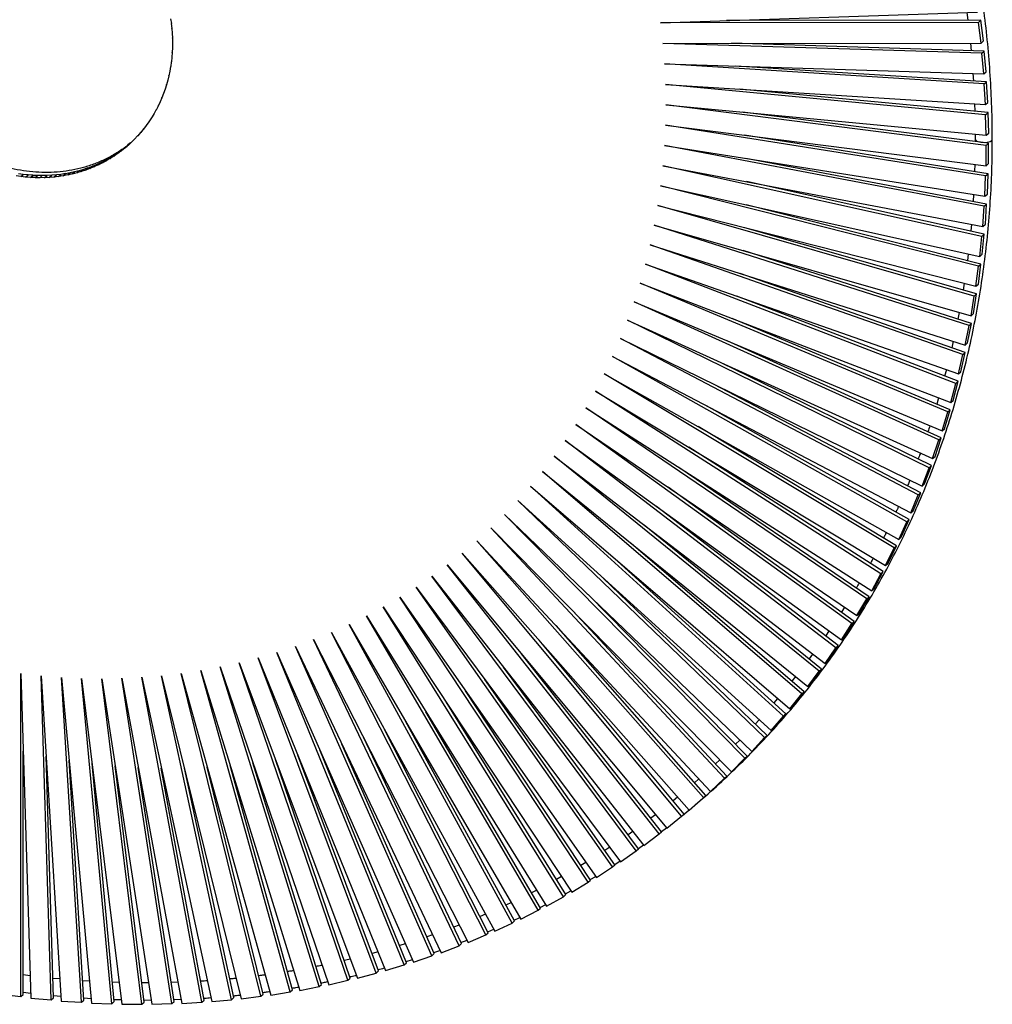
# Paper-space layout '_Dimétrica' of a CAD drawing. Header units: millimetres. Extents: x -285 to 283, y -289 to 288.
# Tile 2 of 3: x -2 to 283, y -289 to 0. Entities that reach past the tile are written whole.
import ezdxf

# ---------------------------------------------------------------- set-up
doc = ezdxf.new("R2010")
doc.units = ezdxf.units.MM

psp = doc.layouts.new('_Dimétrica')

# ---------------------------------------------------------------- linework, layer by layer
at = {"color": 7, "linetype": 'Continuous', "lineweight": 25}
for p, q in [((42.29, 0.07), (42.51, -1.34)), ((185.91, -1.15), (278.76, 1.97)), ((275.67, 1.87), (275.95, -0.41)), ((42.49, -1.34), (42.51, -1.33)), ((42.49, -1.34), (42.67, -2.76)), ((42.51, -1.34), (42.49, -1.34)), ((42.64, -2.76), (42.66, -2.74)), ((42.64, -2.76), (42.78, -4.18)), ((42.67, -2.76), (42.64, -2.76)), ((279.08, -1.03), (185.91, -1.15)), ((279.79, -0.4), (205.18, -0.5)), ((279.08, -1.03), (279.79, -0.4)), ((279.82, -7.06), (279.08, -1.03)), ((280.53, -6.43), (279.79, -0.4)), ((42.75, -4.18), (42.77, -4.16)), ((42.75, -4.18), (42.84, -5.59)), ((42.78, -4.18), (42.75, -4.18)), ((42.82, -5.59), (42.84, -5.57)), ((42.82, -5.59), (42.86, -7)), ((42.84, -5.59), (42.82, -5.59)), ((42.82, -8.4), (42.78, -9.81)), ((42.82, -8.4), (42.84, -8.39)), ((42.84, -8.41), (42.82, -8.4)), ((42.84, -7), (42.86, -6.98)), ((42.84, -7), (42.84, -8.41)), ((42.86, -7), (42.84, -7)), ((186.56, -7.18), (279.82, -7.06)), ((280.05, -10.05), (186.56, -7.18)), ((280.76, -9.43), (206.69, -7.15)), ((276.69, -7.06), (276.9, -9.31)), ((279.82, -7.06), (280.53, -6.43)), ((42.64, -11.19), (42.51, -12.58)), ((42.64, -11.19), (42.67, -11.17)), ((42.67, -11.2), (42.64, -11.19)), ((42.75, -9.8), (42.67, -11.2)), ((42.75, -9.8), (42.78, -9.78)), ((42.78, -9.81), (42.75, -9.8)), ((280.05, -10.05), (280.76, -9.43)), ((280.61, -16.08), (280.05, -10.05)), ((281.32, -15.46), (280.76, -9.43)), ((42.29, -13.94), (42.08, -15.3)), ((42.29, -13.94), (42.32, -13.92)), ((42.32, -13.94), (42.29, -13.94)), ((42.49, -12.57), (42.32, -13.94)), ((42.49, -12.57), (42.52, -12.55)), ((42.51, -12.58), (42.49, -12.57)), ((187.02, -13.21), (280.61, -16.08)), ((280.75, -19.07), (187.02, -13.21)), ((281.46, -18.45), (207.98, -13.85)), ((41.77, -16.64), (41.47, -17.97)), ((41.77, -16.64), (41.8, -16.61)), ((41.79, -16.64), (41.77, -16.64)), ((42.05, -15.29), (41.79, -16.64)), ((42.05, -15.29), (42.08, -15.27)), ((42.08, -15.3), (42.05, -15.29)), ((277.44, -15.98), (277.57, -18.2)), ((280.61, -16.08), (281.32, -15.46)), ((41.08, -19.27), (40.69, -20.58)), ((41.08, -19.27), (41.11, -19.25)), ((41.1, -19.28), (41.08, -19.27)), ((41.45, -17.96), (41.1, -19.28)), ((41.45, -17.96), (41.47, -17.94)), ((41.47, -17.97), (41.45, -17.96)), ((187.3, -19.22), (281.12, -25.09)), ((281.17, -28.07), (187.3, -19.22)), ((280.75, -19.07), (281.46, -18.45)), ((281.12, -25.09), (280.75, -19.07)), ((281.83, -24.47), (281.46, -18.45)), ((39.72, -23.09), (39.76, -23.06)), ((40.21, -21.84), (39.74, -23.1)), ((40.21, -21.84), (40.25, -21.81)), ((40.24, -21.85), (40.21, -21.84)), ((40.67, -20.57), (40.24, -21.85)), ((40.67, -20.57), (40.7, -20.54)), ((40.69, -20.58), (40.67, -20.57)), ((281.88, -27.45), (209.05, -20.58)), ((38.61, -25.54), (38.02, -26.73)), ((38.61, -25.54), (38.65, -25.5)), ((38.63, -25.55), (38.61, -25.54)), ((39.19, -24.33), (38.63, -25.55)), ((39.19, -24.33), (39.23, -24.29)), ((39.21, -24.34), (39.19, -24.33)), ((39.72, -23.09), (39.21, -24.34)), ((39.74, -23.1), (39.72, -23.09)), ((187.4, -25.21), (281.36, -34.07)), ((281.31, -37.05), (187.4, -25.21)), ((277.91, -24.89), (277.97, -27.08)), ((281.12, -25.09), (281.83, -24.47)), ((37.35, -27.88), (36.67, -29.03)), ((37.35, -27.88), (37.4, -27.84)), ((37.36, -27.9), (37.35, -27.88)), ((38, -26.72), (37.36, -27.9)), ((38, -26.72), (38.04, -26.68)), ((38.02, -26.73), (38, -26.72)), ((282.02, -36.42), (209.9, -27.34)), ((281.17, -28.07), (281.88, -27.45)), ((281.36, -34.07), (281.17, -28.07)), ((282.06, -33.45), (281.88, -27.45)), ((35.16, -31.21), (34.37, -32.27)), ((35.16, -31.21), (35.23, -31.14)), ((35.18, -31.22), (35.16, -31.21)), ((35.92, -30.13), (35.18, -31.22)), ((35.92, -30.13), (35.99, -30.07)), ((35.94, -30.14), (35.92, -30.13)), ((36.65, -29.02), (35.94, -30.14)), ((36.65, -29.02), (36.71, -28.97)), ((36.67, -29.03), (36.65, -29.02)), ((187.3, -31.18), (281.31, -43.03)), ((281.17, -45.98), (187.3, -31.18)), ((32.64, -34.26), (31.75, -35.23)), ((32.64, -34.26), (32.77, -34.15)), ((32.66, -34.28), (32.64, -34.26)), ((33.52, -33.27), (32.66, -34.28)), ((33.52, -33.27), (33.62, -33.19)), ((33.53, -33.29), (33.52, -33.27)), ((34.36, -32.25), (33.53, -33.29)), ((34.36, -32.25), (34.44, -32.18)), ((34.37, -32.27), (34.36, -32.25)), ((281.88, -45.36), (210.51, -34.11)), ((278.12, -33.77), (278.12, -35.36)), ((281.36, -34.07), (282.06, -33.45)), ((29.53, -37.26), (28.51, -38.09)), ((28.82, -37.88), (29.53, -37.26)), ((30.32, -36.59), (28.84, -37.9)), ((29.55, -37.28), (29.53, -37.26)), ((29.84, -37.05), (29.83, -37.03)), ((30.8, -36.14), (29.84, -37.05)), ((30.8, -36.14), (31.05, -35.92)), ((30.81, -36.16), (30.8, -36.14)), ((31.74, -35.22), (30.81, -36.16)), ((31.74, -35.22), (31.9, -35.07)), ((31.75, -35.23), (31.74, -35.22)), ((187.02, -37.13), (280.98, -51.94)), ((280.75, -54.88), (187.02, -37.13)), ((278.12, -35.36), (278.12, -35.93)), ((281.31, -37.05), (282.02, -36.42)), ((281.31, -43.03), (281.31, -37.05)), ((282.02, -42.4), (282.02, -36.42)), ((25.23, -40.3), (24.1, -40.99)), ((24.53, -40.92), (25.23, -40.3)), ((25.64, -40.22), (24.54, -40.94)), ((24.54, -40.94), (25.25, -40.32)), ((25.25, -40.32), (25.23, -40.3)), ((26.35, -39.6), (25.25, -40.32)), ((25.64, -40.22), (26.35, -39.6)), ((25.66, -40.24), (25.64, -40.22)), ((26.73, -39.48), (25.66, -40.24)), ((25.66, -40.24), (26.36, -39.62)), ((26.36, -39.62), (26.35, -39.6)), ((27.44, -38.85), (26.36, -39.62)), ((26.73, -39.48), (27.44, -38.85)), ((26.75, -39.5), (26.73, -39.48)), ((27.79, -38.7), (26.75, -39.5)), ((26.75, -39.5), (27.45, -38.87)), ((27.45, -38.87), (27.44, -38.85)), ((28.5, -38.07), (27.45, -38.87)), ((27.79, -38.7), (28.5, -38.07)), ((27.81, -38.72), (27.79, -38.7)), ((28.82, -37.88), (27.81, -38.72)), ((27.81, -38.72), (28.51, -38.09)), ((28.51, -38.09), (28.5, -38.07)), ((28.84, -37.9), (28.82, -37.88)), ((19.29, -43.22), (18.04, -43.71)), ((18.58, -43.85), (19.29, -43.22)), ((18.59, -43.87), (19.3, -43.24)), ((19.3, -43.24), (19.29, -43.22)), ((20.52, -42.72), (19.3, -43.24)), ((19.81, -43.34), (20.52, -42.72)), ((19.82, -43.36), (20.53, -42.74)), ((21.03, -42.8), (19.82, -43.36)), ((20.53, -42.74), (20.52, -42.72)), ((21.73, -42.18), (20.53, -42.74)), ((21.03, -42.8), (21.73, -42.18)), ((21.04, -42.82), (21.03, -42.8)), ((21.04, -42.82), (21.75, -42.2)), ((22.22, -42.21), (21.04, -42.82)), ((21.75, -42.2), (21.73, -42.18)), ((22.92, -41.59), (21.75, -42.2)), ((22.22, -42.21), (22.92, -41.59)), ((22.23, -42.23), (22.22, -42.21)), ((23.38, -41.59), (22.23, -42.23)), ((22.23, -42.23), (22.94, -41.61)), ((22.94, -41.61), (22.92, -41.59)), ((24.09, -40.97), (22.94, -41.61)), ((23.38, -41.59), (24.09, -40.97)), ((23.4, -41.61), (23.38, -41.59)), ((24.53, -40.92), (23.4, -41.61)), ((23.4, -41.61), (24.1, -40.99)), ((24.1, -40.99), (24.09, -40.97)), ((24.54, -40.94), (24.53, -40.92)), ((186.56, -43.03), (280.38, -60.8)), ((280.05, -63.72), (186.56, -43.03)), ((281.46, -54.26), (210.89, -40.89)), ((278, -42.61), (277.93, -44.74)), ((281.31, -43.03), (282.02, -42.4)), ((-1.59, -46.19), (-2.99, -46.01)), ((-0.88, -45.56), (-2.28, -45.39)), ((-1.59, -46.19), (-0.88, -45.56)), ((-1.59, -46.21), (-0.88, -45.59)), ((-0.88, -45.59), (-0.88, -45.56)), ((0.51, -45.72), (-0.88, -45.59)), ((-0.2, -46.34), (0.51, -45.72)), ((-0.19, -46.36), (0.51, -45.74)), ((0.51, -45.74), (0.51, -45.72)), ((1.91, -45.83), (0.51, -45.74)), ((1.2, -46.45), (1.91, -45.83)), ((1.2, -46.47), (1.91, -45.85)), ((1.91, -45.85), (1.91, -45.83)), ((3.3, -45.89), (1.91, -45.85)), ((2.59, -46.51), (3.3, -45.89)), ((2.59, -46.54), (3.3, -45.91)), ((3.3, -45.91), (3.3, -45.89)), ((4.68, -45.91), (3.3, -45.91)), ((3.98, -46.54), (4.68, -45.91)), ((3.98, -46.56), (4.69, -45.93)), ((4.69, -45.93), (4.68, -45.91)), ((6.07, -45.89), (4.69, -45.93)), ((5.36, -46.51), (6.07, -45.89)), ((5.36, -46.53), (6.07, -45.91)), ((7.44, -45.82), (6.07, -45.91)), ((6.07, -45.91), (6.07, -45.89)), ((6.73, -46.44), (7.44, -45.82)), ((6.74, -46.46), (7.45, -45.84)), ((7.45, -45.84), (7.44, -45.82)), ((8.81, -45.71), (7.45, -45.84)), ((8.1, -46.33), (8.81, -45.71)), ((8.11, -46.35), (8.81, -45.73)), ((9.46, -46.17), (8.11, -46.35)), ((10.17, -45.55), (8.81, -45.73)), ((8.81, -45.73), (8.81, -45.71)), ((9.46, -46.17), (10.17, -45.55)), ((9.46, -46.19), (10.17, -45.57)), ((10.81, -45.97), (9.46, -46.19)), ((9.46, -46.19), (9.46, -46.17)), ((11.51, -45.35), (10.17, -45.57)), ((10.17, -45.57), (10.17, -45.55)), ((10.81, -45.97), (11.51, -45.35)), ((10.81, -45.99), (11.52, -45.37)), ((12.14, -45.72), (10.81, -45.99)), ((10.81, -45.99), (10.81, -45.97)), ((11.52, -45.37), (11.51, -45.35)), ((12.85, -45.1), (11.52, -45.37)), ((12.14, -45.72), (12.85, -45.1)), ((12.15, -45.75), (12.14, -45.72)), ((12.15, -45.75), (12.85, -45.12)), ((13.46, -45.44), (12.15, -45.75)), ((14.17, -44.81), (12.85, -45.12)), ((12.85, -45.12), (12.85, -45.1)), ((13.46, -45.44), (14.17, -44.81)), ((13.47, -45.46), (13.46, -45.44)), ((13.47, -45.46), (14.17, -44.83)), ((14.77, -45.1), (13.47, -45.46)), ((15.47, -44.48), (14.17, -44.83)), ((14.17, -44.83), (14.17, -44.81)), ((14.77, -45.1), (15.47, -44.48)), ((14.77, -45.12), (15.48, -44.5)), ((16.06, -44.73), (14.77, -45.12)), ((14.77, -45.12), (14.77, -45.1)), ((15.48, -44.5), (15.47, -44.48)), ((16.76, -44.1), (15.48, -44.5)), ((16.06, -44.73), (16.76, -44.1)), ((16.06, -44.75), (16.77, -44.12)), ((17.33, -44.31), (16.06, -44.75)), ((16.06, -44.75), (16.06, -44.73)), ((16.77, -44.12), (16.76, -44.1)), ((18.03, -43.68), (16.77, -44.12)), ((17.33, -44.31), (18.03, -43.68)), ((17.34, -44.33), (17.33, -44.31)), ((17.34, -44.33), (18.04, -43.71)), ((18.58, -43.85), (17.34, -44.33)), ((18.04, -43.71), (18.03, -43.68)), ((18.59, -43.87), (18.58, -43.85)), ((19.81, -43.34), (18.59, -43.87)), ((19.82, -43.36), (19.81, -43.34)), ((280.98, -51.94), (281.17, -45.98)), ((281.17, -45.98), (281.88, -45.36)), ((281.69, -51.32), (281.88, -45.36)), ((-1.59, -46.21), (-1.59, -46.19)), ((-0.2, -46.34), (-1.59, -46.21)), ((-0.19, -46.36), (-0.2, -46.34)), ((1.2, -46.45), (-0.19, -46.36)), ((1.2, -46.47), (1.2, -46.45)), ((2.59, -46.51), (1.2, -46.47)), ((2.59, -46.54), (2.59, -46.51)), ((3.98, -46.54), (2.59, -46.54)), ((5.36, -46.51), (3.98, -46.56)), ((3.98, -46.56), (3.98, -46.54)), ((6.73, -46.44), (5.36, -46.53)), ((5.36, -46.53), (5.36, -46.51)), ((6.74, -46.46), (6.73, -46.44)), ((8.1, -46.33), (6.74, -46.46)), ((8.11, -46.35), (8.1, -46.33)), ((185.91, -48.9), (279.5, -69.61)), ((279.08, -72.5), (185.91, -48.9)), ((280.76, -63.1), (211.04, -47.67)), ((277.64, -51.41), (277.5, -53.51)), ((280.98, -51.94), (281.69, -51.32)), ((185.07, -54.72), (278.33, -78.34)), ((277.83, -81.21), (185.07, -54.72)), ((279.79, -71.88), (210.95, -54.44)), ((280.75, -54.88), (281.46, -54.26)), ((281.09, -60.18), (281.46, -54.26)), ((280.38, -60.8), (280.75, -54.88)), ((184.05, -60.48), (276.9, -87)), ((276.3, -89.84), (184.05, -60.48)), ((277, -60.16), (276.79, -62.22)), ((280.38, -60.8), (281.09, -60.18)), ((278.53, -80.59), (210.62, -61.19)), ((280.05, -63.72), (280.76, -63.1)), ((280.2, -68.98), (280.76, -63.1)), ((182.85, -66.19), (275.19, -95.58)), ((274.5, -98.39), (182.85, -66.19)), ((279.5, -69.61), (280.05, -63.72)), ((277.01, -89.22), (210.06, -67.91)), ((276.08, -68.85), (275.81, -70.87)), ((279.5, -69.61), (280.2, -68.98)), ((181.46, -71.84), (273.2, -104.06)), ((272.42, -106.84), (181.46, -71.84)), ((279.04, -77.72), (279.79, -71.88)), ((279.08, -72.5), (279.79, -71.88)), ((275.2, -97.76), (209.25, -74.6)), ((278.33, -78.34), (279.08, -72.5)), ((179.89, -77.41), (270.95, -112.45)), ((270.08, -115.18), (179.89, -77.41)), ((274.89, -77.47), (274.56, -79.45)), ((278.33, -78.34), (279.04, -77.72)), ((277.61, -86.38), (278.53, -80.59)), ((277.83, -81.21), (278.53, -80.59)), ((178.15, -82.91), (268.42, -120.72)), ((267.46, -123.41), (178.15, -82.91)), ((273.13, -106.21), (208.2, -81.23)), ((276.9, -87), (277.83, -81.21)), ((273.42, -86.01), (273.03, -87.95)), ((276.9, -87), (277.61, -86.38)), ((176.22, -88.33), (265.63, -128.87)), ((264.58, -131.52), (176.22, -88.33)), ((270.78, -114.56), (206.91, -87.81)), ((275.89, -94.96), (277.01, -89.22)), ((276.3, -89.84), (277.01, -89.22)), ((275.19, -95.58), (276.3, -89.84)), ((174.13, -93.66), (262.57, -136.9)), ((261.44, -139.51), (174.13, -93.66)), ((268.17, -122.79), (205.39, -94.32)), ((271.68, -94.47), (271.23, -96.37)), ((275.19, -95.58), (275.89, -94.96)), ((273.91, -103.44), (275.2, -97.76)), ((274.5, -98.39), (275.2, -97.76)), ((171.85, -98.9), (259.26, -144.8)), ((258.04, -147.36), (171.85, -98.9)), ((265.29, -130.9), (203.62, -100.75)), ((273.2, -104.06), (274.5, -98.39)), ((269.67, -102.82), (269.16, -104.69)), ((273.2, -104.06), (273.91, -103.44)), ((169.41, -104.05), (255.68, -152.55)), ((254.39, -155.06), (169.41, -104.05)), ((271.65, -111.82), (273.13, -106.21)), ((272.42, -106.84), (273.13, -106.21)), ((166.8, -109.09), (251.86, -160.15)), ((250.48, -162.61), (166.8, -109.09)), ((262.15, -138.88), (201.62, -107.1)), ((270.95, -112.45), (272.42, -106.84)), ((267.4, -111.08), (266.83, -112.9)), ((270.95, -112.45), (271.65, -111.82)), ((164.02, -114.03), (247.78, -167.6)), ((246.32, -170), (164.02, -114.03)), ((258.75, -146.73), (199.38, -113.35)), ((268.42, -120.72), (270.08, -115.18)), ((269.13, -120.09), (270.78, -114.56)), ((270.08, -115.18), (270.78, -114.56)), ((161.08, -118.86), (243.46, -174.89)), ((241.91, -177.23), (161.08, -118.86)), ((255.09, -154.43), (196.9, -119.5)), ((268.42, -120.72), (269.13, -120.09)), ((157.98, -123.57), (238.89, -182)), ((237.27, -184.28), (157.98, -123.57)), ((265.63, -128.87), (267.46, -123.41)), ((266.34, -128.25), (268.17, -122.79)), ((267.46, -123.41), (268.17, -122.79)), ((251.18, -161.99), (194.19, -125.54)), ((154.72, -128.16), (234.09, -188.93)), ((232.39, -191.15), (154.72, -128.16)), ((265.63, -128.87), (266.34, -128.25)), ((151.3, -132.63), (229.05, -195.68)), ((227.28, -197.84), (151.3, -132.63)), ((247.02, -169.38), (191.26, -131.45)), ((262.57, -136.9), (264.58, -131.52)), ((263.28, -136.28), (265.29, -130.9)), ((264.58, -131.52), (265.29, -130.9)), ((147.74, -136.96), (223.79, -202.24)), ((221.94, -204.33), (147.74, -136.96)), ((242.62, -176.6), (188.1, -137.24)), ((262.57, -136.9), (263.28, -136.28)), ((144.03, -141.17), (218.31, -208.6)), ((216.39, -210.62), (144.03, -141.17)), ((259.26, -144.8), (261.44, -139.51)), ((259.97, -144.17), (262.15, -138.88)), ((261.44, -139.51), (262.15, -138.88)), ((237.98, -183.66), (184.72, -142.88)), ((259.26, -144.8), (259.97, -144.17)), ((140.17, -145.23), (212.6, -214.75)), ((210.62, -216.7), (140.17, -145.23)), ((256.39, -151.93), (258.75, -146.73)), ((258.04, -147.36), (258.75, -146.73)), ((136.17, -149.15), (206.69, -220.7)), ((204.63, -222.57), (136.17, -149.15)), ((233.1, -190.53), (181.12, -148.38)), ((255.68, -152.55), (258.04, -147.36)), ((132.04, -152.93), (200.57, -226.42)), ((198.45, -228.23), (132.04, -152.93)), ((255.68, -152.55), (256.39, -151.93)), ((227.99, -197.21), (177.31, -153.72)), ((251.86, -160.15), (254.39, -155.06)), ((252.56, -159.53), (255.09, -154.43)), ((254.39, -155.06), (255.09, -154.43)), ((127.78, -156.56), (194.25, -231.93)), ((192.07, -233.66), (127.78, -156.56)), ((123.39, -160.03), (187.74, -237.21)), ((185.49, -238.86), (123.39, -160.03)), ((222.65, -203.7), (173.29, -158.9)), ((251.86, -160.15), (252.56, -159.53)), ((118.87, -163.35), (181.04, -242.25)), ((178.74, -243.82), (118.87, -163.35)), ((217.09, -210), (169.07, -163.9)), ((247.78, -167.6), (250.48, -162.61)), ((248.49, -166.98), (251.18, -161.99)), ((250.48, -162.61), (251.18, -161.99)), ((114.24, -166.51), (174.16, -247.06)), ((171.8, -248.55), (114.24, -166.51)), ((247.78, -167.6), (248.49, -166.98)), ((109.49, -169.5), (167.11, -251.63)), ((164.69, -253.03), (109.49, -169.5)), ((211.32, -216.08), (164.65, -168.73)), ((243.46, -174.89), (246.32, -170)), ((244.16, -174.26), (247.02, -169.38)), ((246.32, -170), (247.02, -169.38)), ((104.64, -172.33), (159.89, -255.95)), ((157.42, -257.27), (104.64, -172.33)), ((239.82, -172.41), (238.89, -173.91)), ((99.67, -174.99), (152.51, -260.01)), ((149.99, -261.25), (99.67, -174.99)), ((205.34, -221.95), (160.04, -173.37)), ((243.46, -174.89), (244.16, -174.26)), ((94.61, -177.48), (144.98, -263.82)), ((142.42, -264.98), (94.61, -177.48)), ((199.16, -227.6), (155.25, -177.82)), ((238.89, -182), (241.91, -177.23)), ((239.6, -181.37), (242.62, -176.6)), ((241.91, -177.23), (242.62, -176.6)), ((89.45, -179.79), (137.31, -267.38)), ((134.7, -268.44), (89.45, -179.79)), ((235.26, -179.38), (234.29, -180.83)), ((238.89, -182), (239.6, -181.37)), ((78.88, -183.89), (121.55, -273.69)), ((118.86, -274.58), (78.88, -183.89)), ((84.21, -181.93), (129.5, -270.67)), ((126.84, -271.64), (84.21, -181.93)), ((192.77, -233.03), (150.28, -182.07)), ((234.09, -188.93), (237.27, -184.28)), ((234.8, -188.31), (237.98, -183.66)), ((237.27, -184.28), (237.98, -183.66)), ((67.98, -187.27), (105.31, -278.93)), ((102.55, -279.64), (67.98, -187.27)), ((73.46, -185.67), (113.49, -276.45)), ((110.76, -277.24), (73.46, -185.67)), ((186.2, -238.23), (145.14, -186.12)), ((230.47, -186.16), (229.45, -187.57)), ((56.81, -189.92), (88.65, -283.08)), ((85.83, -283.6), (56.81, -189.92)), ((62.43, -188.69), (97.03, -281.14)), ((94.24, -281.76), (62.43, -188.69)), ((179.44, -243.2), (139.83, -189.95)), ((234.09, -188.93), (234.8, -188.31)), ((-1.59, -191.88), (1.36, -286.96)), ((-1.59, -286.54), (-1.59, -191.88)), ((4.35, -192.54), (10.25, -287.84)), ((7.3, -287.52), (4.35, -192.54)), ((10.28, -193), (19.12, -288.45)), ((16.17, -288.22), (10.28, -193)), ((16.19, -193.28), (27.98, -288.77)), ((25.03, -288.63), (16.19, -193.28)), ((27.97, -193.26), (45.59, -288.55)), ((42.66, -288.61), (27.97, -193.26)), ((33.82, -192.97), (54.33, -288.02)), ((51.42, -288.17), (33.82, -192.97)), ((39.64, -192.49), (63.01, -287.21)), ((60.12, -287.45), (39.64, -192.49)), ((45.41, -191.82), (71.64, -286.11)), ((68.76, -286.45), (45.41, -191.82)), ((51.13, -190.96), (80.18, -284.74)), ((77.34, -285.16), (51.13, -190.96)), ((225.45, -192.76), (224.39, -194.13)), ((229.05, -195.68), (232.39, -191.15)), ((229.76, -195.06), (233.1, -190.53)), ((232.39, -191.15), (233.1, -190.53)), ((22.1, -193.37), (36.8, -288.8)), ((33.87, -288.76), (22.1, -193.37)), ((172.51, -247.93), (134.37, -193.57)), ((229.05, -195.68), (229.76, -195.06)), ((165.4, -252.41), (128.77, -196.97)), ((223.79, -202.24), (227.28, -197.84)), ((224.5, -201.61), (227.99, -197.21)), ((227.28, -197.84), (227.99, -197.21)), ((158.13, -256.64), (123.02, -200.15)), ((220.21, -199.17), (219.11, -200.49)), ((223.79, -202.24), (224.5, -201.61)), ((150.7, -260.63), (117.14, -203.09)), ((218.31, -208.6), (221.94, -204.33)), ((219.01, -207.97), (222.65, -203.7)), ((221.94, -204.33), (222.65, -203.7)), ((143.12, -264.35), (111.13, -205.8)), ((214.76, -205.38), (213.61, -206.65)), ((127.55, -271.02), (98.79, -210.51)), ((135.4, -267.82), (105.02, -208.28)), ((212.6, -214.75), (216.39, -210.62)), ((213.31, -214.13), (217.09, -210)), ((216.39, -210.62), (217.09, -210)), ((218.31, -208.6), (219.01, -207.97)), ((119.57, -273.95), (92.47, -212.51)), ((209.09, -211.38), (207.9, -212.6)), ((-0.88, -285.92), (-0.88, -214.65)), ((8, -286.9), (5.8, -216.07)), ((103.26, -279.01), (79.58, -215.76)), ((111.47, -276.62), (86.07, -214.26)), ((207.4, -220.07), (211.32, -216.08)), ((210.62, -216.7), (211.32, -216.08)), ((212.6, -214.75), (213.31, -214.13)), ((16.88, -287.59), (12.52, -217.25)), ((25.74, -288.01), (19.27, -218.2)), ((34.57, -288.14), (26.03, -218.9)), ((69.47, -285.82), (53.05, -219.31)), ((78.04, -284.54), (59.76, -218.79)), ((86.54, -282.97), (66.42, -218.03)), ((94.95, -281.13), (73.03, -217.02)), ((203.22, -217.17), (201.98, -218.35)), ((206.69, -220.7), (210.62, -216.7)), ((43.37, -287.98), (32.8, -219.37)), ((52.13, -287.54), (39.57, -219.6)), ((60.83, -286.82), (46.32, -219.57)), ((201.28, -225.8), (205.34, -221.95)), ((204.63, -222.57), (205.34, -221.95)), ((206.69, -220.7), (207.4, -220.07)), ((197.14, -222.75), (195.87, -223.88)), ((200.57, -226.42), (204.63, -222.57)), ((194.25, -231.93), (199.16, -227.6)), ((200.57, -226.42), (201.28, -225.8)), ((190.88, -228.1), (189.56, -229.18)), ((184.42, -233.23), (183.07, -234.26)), ((187.74, -237.21), (192.07, -233.66)), ((192.07, -233.66), (192.77, -233.03)), ((192.4, -233.32), (194.19, -231.86)), ((177.79, -238.13), (176.4, -239.11)), ((181.04, -242.25), (185.49, -238.86)), ((185.49, -238.86), (186.2, -238.23)), ((186.17, -238.19), (187.63, -237.08)), ((179.39, -243.12), (180.89, -242.06)), ((170.98, -242.79), (169.56, -243.72)), ((174.16, -247.06), (178.74, -243.82)), ((178.74, -243.82), (179.44, -243.2)), ((164.01, -247.21), (162.55, -248.09)), ((171.8, -248.55), (172.51, -247.93)), ((172.32, -247.89), (173.98, -246.81)), ((167.11, -251.63), (171.8, -248.55)), ((156.88, -251.38), (155.38, -252.21)), ((159.89, -255.95), (164.69, -253.03)), ((164.69, -253.03), (165.4, -252.41)), ((165.3, -252.27), (166.89, -251.32)), ((149.59, -255.31), (148.05, -256.09)), ((157.42, -257.27), (158.13, -256.64)), ((158.02, -256.47), (159.64, -255.57)), ((142.16, -258.98), (140.59, -259.71)), ((150.58, -260.41), (152.24, -259.58)), ((152.51, -260.01), (157.42, -257.27)), ((134.59, -262.4), (132.98, -263.07)), ((144.98, -263.82), (149.99, -261.25)), ((149.99, -261.25), (150.7, -260.63)), ((137.31, -267.38), (142.42, -264.98)), ((142.42, -264.98), (143.12, -264.35)), ((142.99, -264.11), (144.69, -263.32)), ((126.89, -265.56), (125.25, -266.18)), ((134.7, -268.44), (135.4, -267.82)), ((135.26, -267.54), (137, -266.82)), ((111.13, -271.09), (109.42, -271.6)), ((119.07, -268.46), (117.39, -269.02)), ((126.84, -271.64), (127.55, -271.02)), ((127.4, -270.71), (129.18, -270.04)), ((129.5, -270.67), (134.7, -268.44)), ((103.08, -273.46), (101.35, -273.91)), ((118.86, -274.58), (119.57, -273.95)), ((119.42, -273.61), (121.23, -273.01)), ((121.55, -273.69), (126.84, -271.64)), ((110.76, -277.24), (111.47, -276.62)), ((111.32, -276.25), (113.16, -275.7)), ((113.49, -276.45), (118.86, -274.58)), ((97.03, -281.14), (102.55, -279.64)), ((102.55, -279.64), (103.26, -279.01)), ((105.31, -278.93), (110.76, -277.24)), ((1.16, -280.43), (-0.88, -280.18)), ((9.85, -281.36), (7.82, -281.19)), ((18.53, -282.02), (16.53, -281.91)), ((27.19, -282.4), (25.22, -282.36)), ((35.83, -282.51), (33.88, -282.53)), ((44.44, -282.34), (42.52, -282.43)), ((88.65, -283.08), (94.24, -281.76)), ((94.24, -281.76), (94.95, -281.13)), ((-0.88, -285.23), (1.32, -285.49)), ((71.64, -286.11), (77.34, -285.16)), ((77.34, -285.16), (78.04, -284.54)), ((80.18, -284.74), (85.83, -283.6)), ((85.83, -283.6), (86.54, -282.97)), ((-7.53, -285.79), (-1.59, -286.54)), ((-1.59, -286.54), (-0.88, -285.92)), ((1.36, -286.96), (7.3, -287.52)), ((7.3, -287.52), (8, -286.9)), ((7.98, -286.23), (10.16, -286.41)), ((10.25, -287.84), (16.17, -288.22)), ((16.17, -288.22), (16.88, -287.59)), ((16.84, -286.95), (18.99, -287.06)), ((19.12, -288.45), (25.03, -288.63)), ((25.03, -288.63), (25.74, -288.01)), ((25.68, -287.38), (27.81, -287.42)), ((33.87, -288.76), (34.57, -288.14)), ((34.5, -287.54), (36.6, -287.51)), ((42.66, -288.61), (43.37, -287.98)), ((43.28, -287.41), (45.36, -287.31)), ((45.59, -288.55), (51.42, -288.17)), ((51.42, -288.17), (52.13, -287.54)), ((54.33, -288.02), (60.12, -287.45)), ((60.12, -287.45), (60.83, -286.82)), ((63.01, -287.21), (68.76, -286.45)), ((68.76, -286.45), (69.47, -285.82)), ((27.98, -288.77), (33.87, -288.76)), ((36.8, -288.8), (42.66, -288.61))]:
    psp.add_line(p, q, dxfattribs=at)
at = {"color": 7, "linetype": 'Continuous', "lineweight": 25, "flags": 128}
psp.add_lwpolyline([(278.12, -35.36), (278.13, -35.38), (278.35, -35.7), (278.91, -35.96), (279.74, -36.13), (280.7, -36.19), (281.65, -36.11), (282.45, -35.93), (282.96, -35.65), (283.12, -35.35)], dxfattribs=at)
at = {"color": 7, "linetype": 'Continuous', "lineweight": 25}
for points, knots in [([(283.12, -35.36), (283.12, -33.73), (283.09, -29.03), (282.83, -21.23), (282.23, -11.95), (281.33, -2.65), (280.15, 6.64), (278.66, 15.93), (276.89, 25.2), (274.83, 34.45), (272.48, 43.66), (269.85, 52.82), (266.93, 61.93), (263.74, 70.98), (260.27, 79.95), (256.53, 88.83), (252.52, 97.63), (248.24, 106.32), (243.71, 114.9), (238.92, 123.36), (233.88, 131.69), (228.6, 139.89), (223.08, 147.93), (217.33, 155.83), (211.35, 163.56), (205.15, 171.12), (198.73, 178.5), (192.11, 185.69), (185.28, 192.69), (178.26, 199.49), (171.06, 206.09), (163.68, 212.46), (156.12, 218.61), (148.41, 224.54), (140.53, 230.23), (132.51, 235.68), (124.36, 240.88), (116.07, 245.84), (107.66, 250.53), (99.14, 254.97), (90.51, 259.13), (81.79, 263.03), (72.99, 266.65), (64.11, 270), (55.16, 273.06), (46.15, 275.83), (37.1, 278.32), (28.01, 280.52), (18.88, 282.42), (9.74, 284.03), (0.59, 285.34), (-8.56, 286.35), (-17.71, 287.06), (-26.83, 287.48), (-35.93, 287.59), (-44.99, 287.4), (-54, 286.92), (-62.96, 286.13), (-71.85, 285.04), (-80.67, 283.66), (-89.4, 281.98), (-98.03, 280), (-106.57, 277.73), (-114.99, 275.18), (-123.29, 272.33), (-131.47, 269.2), (-139.5, 265.79), (-147.39, 262.1), (-155.13, 258.14), (-162.7, 253.91), (-170.11, 249.41), (-177.33, 244.65), (-184.38, 239.64), (-191.22, 234.37), (-197.45, 229.25), (-201.3, 225.76), (-203.02, 224.21)], [0, 0, 0, 0, 0.007203, 0.020839, 0.034475, 0.048113, 0.06175, 0.075388, 0.089027, 0.102666, 0.116306, 0.129945, 0.143586, 0.157226, 0.170866, 0.184507, 0.198148, 0.21179, 0.225431, 0.239073, 0.252714, 0.266356, 0.279998, 0.29364, 0.307282, 0.320924, 0.334566, 0.348208, 0.361851, 0.375493, 0.389135, 0.402777, 0.416419, 0.430061, 0.443703, 0.457345, 0.470987, 0.484629, 0.498271, 0.511912, 0.525553, 0.539194, 0.552835, 0.566476, 0.580116, 0.593756, 0.607396, 0.621035, 0.634674, 0.648312, 0.66195, 0.675587, 0.689224, 0.70286, 0.716495, 0.73013, 0.743764, 0.757397, 0.77103, 0.784661, 0.798292, 0.811922, 0.825551, 0.83918, 0.852807, 0.866434, 0.88006, 0.893685, 0.90731, 0.920934, 0.934557, 0.94818, 0.961803, 0.975425, 0.989047, 1, 1, 1, 1]), ([(30.55, -36.32), (30.05, -36.74), (28.69, -37.89), (26.24, -39.49), (23.25, -41.13), (20.09, -42.49), (16.81, -43.57), (13.41, -44.36), (9.93, -44.86), (6.38, -45.05), (2.78, -44.95), (-0.83, -44.55), (-4.43, -43.86), (-8, -42.87), (-11.52, -41.6), (-14.97, -40.05), (-18.31, -38.24), (-21.54, -36.18), (-24.62, -33.87), (-27.53, -31.35), (-30.27, -28.61), (-32.8, -25.68), (-35.11, -22.59), (-37.2, -19.34), (-39.03, -15.97), (-40.61, -12.49), (-41.92, -8.93), (-42.95, -5.31), (-43.69, -1.66), (-44.15, 2), (-44.32, 5.65), (-44.19, 9.26), (-43.77, 12.81), (-43.07, 16.28), (-42.08, 19.64), (-40.81, 22.87), (-39.27, 25.95), (-37.47, 28.86), (-35.41, 31.57), (-33.57, 33.65), (-32.35, 34.74), (-31.96, 35.08)], [0, 0, 0, 0, 0.015274, 0.04174, 0.0682, 0.094647, 0.121074, 0.147478, 0.173856, 0.200208, 0.226534, 0.252837, 0.27912, 0.305385, 0.331634, 0.357871, 0.384099, 0.410318, 0.436531, 0.462739, 0.488943, 0.515145, 0.541345, 0.567543, 0.593741, 0.61994, 0.646141, 0.672346, 0.698557, 0.724777, 0.751007, 0.777252, 0.803515, 0.829798, 0.856107, 0.882442, 0.908805, 0.935197, 0.961615, 0.988055, 1, 1, 1, 1]), ([(196.15, -230.26), (196.29, -230.14), (198.67, -228.2), (203.08, -224.23), (209.37, -218.31), (215.42, -212.14), (221.25, -205.76), (226.84, -199.16), (232.2, -192.35), (237.31, -185.34), (242.18, -178.14), (246.8, -170.75), (251.16, -163.19), (255.25, -155.45), (259.08, -147.55), (262.64, -139.5), (265.92, -131.3), (268.93, -122.96), (271.65, -114.5), (274.1, -105.91), (276.25, -97.22), (278.12, -88.42), (279.69, -79.53), (280.98, -70.56), (281.97, -61.51), (282.66, -52.4), (283.06, -43.68), (283.1, -37.98), (283.12, -35.36)], [0, 0, 0, 0, 0.0025855, 0.0427002, 0.0828146, 0.1229291, 0.1630437, 0.2031589, 0.2432749, 0.2833919, 0.3235101, 0.3636299, 0.4037512, 0.4438744, 0.4839996, 0.5241268, 0.5642563, 0.604388, 0.6445221, 0.6846585, 0.7247972, 0.7649383, 0.8050817, 0.8452274, 0.8853752, 0.9255252, 0.9656772, 1, 1, 1, 1]), ([(264.86, -119.22), (264.85, -119.23), (264.67, -119.83), (264.45, -120.42), (264.23, -121)], [0, 0, 0, 0, 0.012961, 1, 1, 1, 1]), ([(262.04, -127.25), (262.01, -127.34), (261.8, -127.93), (261.57, -128.5), (261.37, -128.99)], [0, 0, 0, 0, 0.159973, 1, 1, 1, 1]), ([(258.97, -135.14), (258.9, -135.32), (258.68, -135.89), (258.43, -136.45), (258.25, -136.84)], [0, 0, 0, 0, 0.310098, 1, 1, 1, 1]), ([(255.64, -142.89), (255.53, -143.16), (255.29, -143.72), (255.02, -144.26), (254.88, -144.56)], [0, 0, 0, 0, 0.46324, 1, 1, 1, 1]), ([(252.05, -150.51), (251.9, -150.85), (251.64, -151.4), (251.36, -151.93), (251.25, -152.13)], [0, 0, 0, 0, 0.619291, 1, 1, 1, 1]), ([(248.22, -157.97), (248.01, -158.39), (247.74, -158.92), (247.44, -159.44), (247.38, -159.55)], [0, 0, 0, 0, 0.778124, 1, 1, 1, 1]), ([(244.14, -165.27), (243.87, -165.76), (243.59, -166.28), (243.28, -166.79), (243.26, -166.82)], [0, 0, 0, 0, 0.939597, 1, 1, 1, 1]), ([(94.94, -275.56), (94.93, -275.56), (94.35, -275.71), (93.76, -275.83), (93.17, -275.95)], [0, 0, 0, 0, 0.012661, 1, 1, 1, 1]), ([(78.38, -278.91), (78.15, -278.96), (77.55, -279.07), (76.94, -279.16), (76.56, -279.21)], [0, 0, 0, 0, 0.380079, 1, 1, 1, 1]), ([(86.7, -277.37), (86.59, -277.4), (85.99, -277.53), (85.39, -277.63), (84.91, -277.71)], [0, 0, 0, 0, 0.19694, 1, 1, 1, 1]), ([(103.11, -278.61), (103.72, -278.47), (104.35, -278.31), (104.96, -278.13), (104.98, -278.12)], [0, 0, 0, 0, 0.967196, 1, 1, 1, 1]), ([(53.01, -281.9), (52.43, -281.95), (51.8, -282.01), (51.16, -282.04), (51.11, -282.04)], [0, 0, 0, 0, 0.920383, 1, 1, 1, 1]), ([(61.53, -281.18), (61.06, -281.24), (60.44, -281.32), (59.82, -281.36), (59.65, -281.38)], [0, 0, 0, 0, 0.742013, 1, 1, 1, 1]), ([(69.99, -280.18), (69.64, -280.24), (69.03, -280.34), (68.41, -280.4), (68.14, -280.43)], [0, 0, 0, 0, 0.561843, 1, 1, 1, 1]), ([(86.4, -282.52), (86.84, -282.44), (87.49, -282.33), (88.13, -282.18), (88.33, -282.14)], [0, 0, 0, 0, 0.680279, 1, 1, 1, 1]), ([(94.8, -280.7), (95.33, -280.59), (95.96, -280.46), (96.59, -280.3), (96.7, -280.27)], [0, 0, 0, 0, 0.823301, 1, 1, 1, 1]), ([(69.35, -285.32), (69.61, -285.29), (70.28, -285.21), (70.94, -285.11), (71.34, -285.04)], [0, 0, 0, 0, 0.397668, 1, 1, 1, 1]), ([(77.91, -284.06), (78.26, -284.01), (78.92, -283.91), (79.57, -283.79), (79.87, -283.73)], [0, 0, 0, 0, 0.538336, 1, 1, 1, 1]), ([(52.02, -287), (52.11, -286.99), (52.79, -286.96), (53.47, -286.89), (54.07, -286.84)], [0, 0, 0, 0, 0.120885, 1, 1, 1, 1]), ([(60.71, -286.3), (60.89, -286.28), (61.57, -286.23), (62.24, -286.14), (62.74, -286.08)], [0, 0, 0, 0, 0.258461, 1, 1, 1, 1])]:
    psp.add_open_spline(points, degree=3, knots=knots, dxfattribs=at)

doc.saveas('drawing.dxf')
